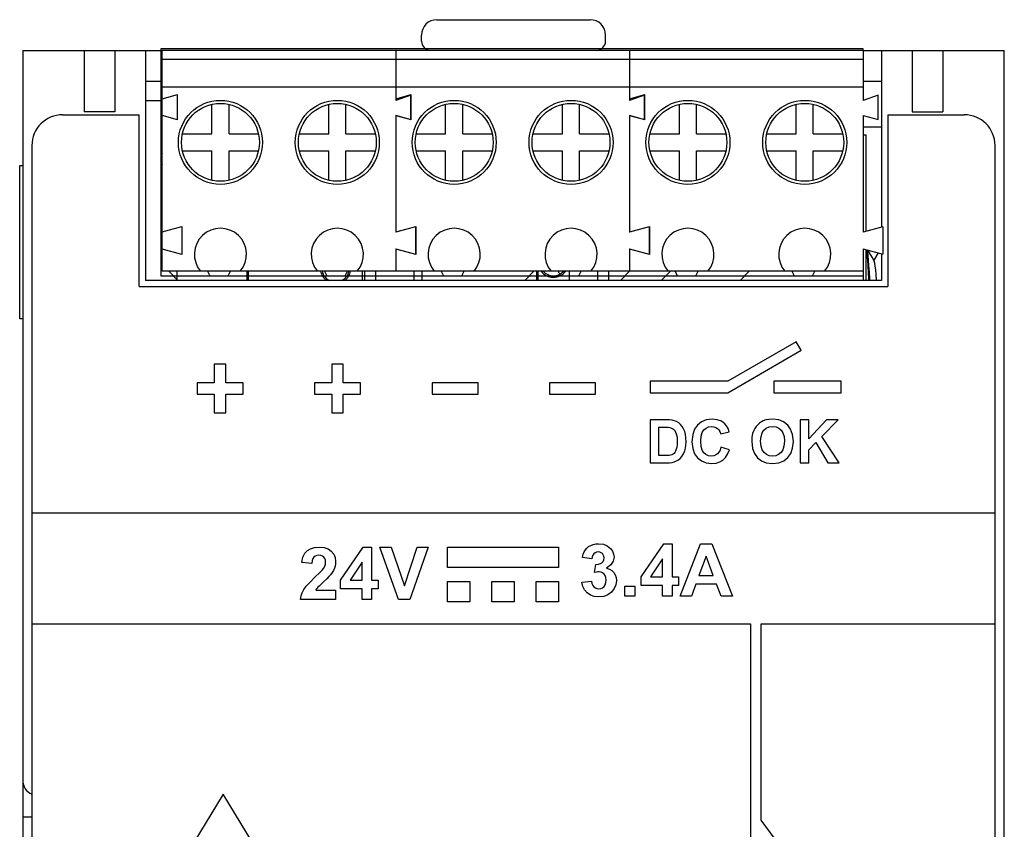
# Model space of a CAD drawing. Header units: millimetres. Extents: x 0 to 268, y -17 to 134.
# Tile 7 of 7: x 236 to 268, y 99 to 125. Entities that reach past the tile are written whole.
import ezdxf

# ---------------------------------------------------------------- set-up
doc = ezdxf.new("R2010")
doc.units = ezdxf.units.MM
doc.layers.add('02___PRT_ALL_AXES', color=7, linetype='Continuous')

msp = doc.modelspace()

# ---------------------------------------------------------------- linework, layer by layer
at = {"color": 7, "linetype": 'Continuous'}
for p, q in [((249.541, 125), (254.541, 125)), ((240.581, 116.8), (240.581, 124)), ((263.441, 124), (240.581, 124)), ((248.201, 124), (248.201, 122.364)), ((255.821, 124), (255.821, 122.364)), ((263.441, 124), (263.441, 122.364)), ((263.441, 123.7), (240.581, 123.7)), ((240.041, 123), (240.581, 123)), ((263.441, 123), (264.041, 123)), ((263.441, 122.8), (240.581, 122.8)), ((240.581, 122.35), (240.041, 122.35)), ((240.581, 122.424), (241.081, 122.558)), ((241.081, 121.738), (241.081, 122.558)), ((248.201, 122.424), (248.701, 122.558)), ((248.691, 122.543), (248.201, 122.364)), ((248.691, 121.743), (248.691, 122.543)), ((248.701, 121.738), (248.701, 122.558)), ((255.821, 122.424), (256.321, 122.558)), ((256.311, 122.543), (255.821, 122.364)), ((256.311, 121.743), (256.311, 122.543)), ((256.321, 121.738), (256.321, 122.558)), ((263.931, 122.543), (263.441, 122.364)), ((263.931, 121.743), (263.931, 122.543)), ((242.207, 121.28), (242.207, 122.236)), ((242.765, 121.28), (242.765, 122.236)), ((246.017, 121.28), (246.017, 122.236)), ((246.575, 121.28), (246.575, 122.236)), ((249.827, 121.28), (249.827, 122.236)), ((250.385, 121.28), (250.385, 122.236)), ((253.637, 121.28), (253.637, 122.236)), ((254.195, 121.28), (254.195, 122.236)), ((257.447, 121.28), (257.447, 122.236)), ((258.005, 121.28), (258.005, 122.236)), ((261.257, 121.28), (261.257, 122.236)), ((261.815, 121.28), (261.815, 122.236)), ((237.338, 121.899), (239.839, 121.899)), ((239.839, 116.299), (239.839, 121.899)), ((241.081, 121.738), (240.581, 121.872)), ((248.201, 121.875), (248.201, 118.07)), ((248.201, 121.875), (248.691, 121.743)), ((248.701, 121.738), (248.201, 121.872)), ((255.821, 121.875), (255.821, 118.07)), ((255.821, 121.875), (256.311, 121.743)), ((256.321, 121.738), (255.821, 121.872)), ((263.441, 121.875), (263.441, 118.07)), ((263.441, 121.875), (263.931, 121.743)), ((264.239, 121.901), (264.239, 116.301)), ((264.239, 121.901), (266.738, 121.901)), ((241.247, 121.28), (242.207, 121.28)), ((242.765, 121.28), (243.725, 121.28)), ((245.057, 121.28), (246.017, 121.28)), ((246.575, 121.28), (247.535, 121.28)), ((248.867, 121.28), (249.827, 121.28)), ((250.385, 121.28), (251.345, 121.28)), ((252.677, 121.28), (253.637, 121.28)), ((254.195, 121.28), (255.155, 121.28)), ((256.487, 121.28), (257.447, 121.28)), ((258.005, 121.28), (258.965, 121.28)), ((260.297, 121.28), (261.257, 121.28)), ((261.815, 121.28), (262.775, 121.28)), ((263.441, 121.25), (263.541, 121.25)), ((263.541, 118.097), (263.541, 121.25)), ((236.338, 120.899), (236.345, 24.699)), ((241.247, 120.72), (242.207, 120.72)), ((242.207, 119.764), (242.207, 120.72)), ((242.765, 119.764), (242.765, 120.72)), ((242.765, 120.72), (243.725, 120.72)), ((245.057, 120.72), (246.017, 120.72)), ((246.017, 119.764), (246.017, 120.72)), ((246.575, 119.764), (246.575, 120.72)), ((246.575, 120.72), (247.535, 120.72)), ((248.867, 120.72), (249.827, 120.72)), ((249.827, 119.764), (249.827, 120.72)), ((250.385, 119.764), (250.385, 120.72)), ((250.385, 120.72), (251.345, 120.72)), ((252.677, 120.72), (253.637, 120.72)), ((253.637, 119.764), (253.637, 120.72)), ((254.195, 119.764), (254.195, 120.72)), ((254.195, 120.72), (255.155, 120.72)), ((256.487, 120.72), (257.447, 120.72)), ((257.447, 119.764), (257.447, 120.72)), ((258.005, 119.764), (258.005, 120.72)), ((258.005, 120.72), (258.965, 120.72)), ((260.297, 120.72), (261.257, 120.72)), ((261.257, 119.764), (261.257, 120.72)), ((261.815, 119.764), (261.815, 120.72)), ((261.815, 120.72), (262.775, 120.72)), ((267.745, 24.701), (267.738, 120.901)), ((235.941, 115.25), (235.941, 120.25)), ((235.941, 120.25), (236.041, 120.25)), ((240.581, 118.086), (241.231, 118.26)), ((241.231, 118.26), (241.231, 117.34)), ((248.201, 118.086), (248.851, 118.26)), ((248.841, 118.245), (248.201, 118.07)), ((248.841, 118.245), (248.841, 117.355)), ((248.851, 118.26), (248.851, 117.34)), ((255.821, 118.086), (256.471, 118.26)), ((256.461, 118.245), (255.821, 118.07)), ((256.461, 118.245), (256.461, 117.355)), ((256.471, 118.26), (256.471, 117.34)), ((264.081, 118.245), (263.441, 118.07)), ((264.081, 118.245), (264.081, 117.355)), ((241.231, 117.34), (240.581, 117.514)), ((248.201, 117.53), (248.201, 116.8)), ((248.201, 117.53), (248.841, 117.355)), ((248.851, 117.34), (248.201, 117.514)), ((255.821, 117.53), (255.821, 116.8)), ((255.821, 117.53), (256.461, 117.355)), ((256.471, 117.34), (255.821, 117.514)), ((263.441, 117.53), (263.441, 116.5)), ((263.441, 117.53), (264.081, 117.355)), ((263.541, 116.5), (263.541, 117.503)), ((263.73, 117.257), (263.596, 117.488)), ((263.797, 117.142), (263.73, 117.257)), ((263.925, 117.398), (263.787, 117.159)), ((263.441, 116.8), (240.581, 116.8)), ((239.839, 116.299), (264.239, 116.301)), ((236.041, 115.25), (235.941, 115.25)), ((261.257, 114.501), (259.023, 113.211)), ((261.418, 114.221), (261.257, 114.501)), ((259.023, 112.838), (261.418, 114.221)), ((242.286, 113.764), (242.286, 113.159)), ((242.661, 113.764), (242.286, 113.764)), ((242.661, 113.159), (242.661, 113.764)), ((246.116, 113.764), (246.116, 113.159)), ((246.491, 113.764), (246.116, 113.764)), ((246.491, 113.159), (246.491, 113.764)), ((241.724, 113.159), (241.724, 112.786)), ((242.286, 113.159), (241.724, 113.159)), ((243.224, 113.159), (242.661, 113.159)), ((243.224, 112.786), (243.224, 113.159)), ((245.555, 113.159), (245.555, 112.787)), ((246.116, 113.159), (245.555, 113.159)), ((247.055, 113.159), (246.491, 113.159)), ((247.055, 112.787), (247.055, 113.159)), ((249.384, 113.16), (249.384, 112.787)), ((250.884, 113.16), (249.384, 113.16)), ((250.884, 112.787), (250.884, 113.16)), ((253.214, 113.16), (253.214, 112.787)), ((254.714, 113.16), (253.214, 113.16)), ((254.714, 112.787), (254.714, 113.16)), ((259.023, 113.211), (256.495, 113.21)), ((256.495, 113.21), (256.495, 112.838)), ((260.524, 113.211), (260.524, 112.838)), ((262.724, 113.211), (260.524, 113.211)), ((262.724, 112.838), (262.724, 113.211)), ((241.724, 112.786), (242.286, 112.786)), ((242.286, 112.786), (242.286, 112.181)), ((242.661, 112.181), (242.661, 112.786)), ((242.661, 112.786), (243.224, 112.786)), ((245.555, 112.787), (246.116, 112.787)), ((246.116, 112.787), (246.116, 112.182)), ((246.491, 112.182), (246.491, 112.787)), ((246.491, 112.787), (247.055, 112.787)), ((249.384, 112.787), (250.884, 112.787)), ((253.214, 112.787), (254.714, 112.787)), ((256.495, 112.838), (259.023, 112.838)), ((260.524, 112.838), (262.724, 112.838)), ((242.286, 112.181), (242.661, 112.181)), ((246.116, 112.182), (246.491, 112.182)), ((256.495, 111.952), (256.495, 110.552)), ((257.012, 111.952), (256.495, 111.952)), ((256.778, 110.788), (256.778, 111.715)), ((256.778, 111.715), (256.905, 111.715)), ((261.389, 111.952), (261.389, 110.552)), ((261.672, 111.952), (261.389, 111.952)), ((262.243, 111.952), (261.672, 111.331)), ((261.672, 111.331), (261.672, 111.952)), ((262.096, 111.407), (262.623, 111.952)), ((262.623, 111.952), (262.243, 111.952)), ((258.795, 111.499), (259.074, 111.566)), ((262.652, 110.552), (262.096, 111.407)), ((259.078, 110.98), (258.804, 111.067)), ((261.672, 110.975), (261.901, 111.209)), ((261.901, 111.209), (262.286, 110.552)), ((256.989, 110.788), (256.778, 110.788)), ((261.672, 110.552), (261.672, 110.975)), ((256.495, 110.552), (257.027, 110.552)), ((261.389, 110.552), (261.672, 110.552)), ((262.286, 110.552), (262.652, 110.552)), ((267.739, 108.915), (236.339, 108.913)), ((256.201, 106.834), (256.938, 107.913)), ((256.938, 107.913), (257.212, 107.913)), ((257.212, 107.913), (257.212, 106.835)), ((257.477, 106.206), (258.139, 107.906)), ((258.139, 107.906), (258.502, 107.906)), ((258.502, 107.906), (259.183, 106.206)), ((246.405, 106.727), (247.142, 107.806)), ((247.142, 107.806), (247.416, 107.806)), ((247.416, 107.806), (247.416, 106.728)), ((248.288, 106.099), (247.68, 107.799)), ((247.68, 107.799), (248.053, 107.799)), ((248.053, 107.799), (248.483, 106.541)), ((248.483, 106.541), (248.899, 107.799)), ((249.263, 107.799), (248.655, 106.099)), ((248.899, 107.799), (249.263, 107.799)), ((249.892, 107.799), (253.506, 107.8)), ((249.892, 107.143), (249.892, 107.799)), ((253.506, 107.8), (253.506, 107.143)), ((245.462, 107.27), (245.137, 107.303)), ((247.101, 107.309), (246.71, 106.728)), ((247.101, 106.728), (247.101, 107.309)), ((254.59, 107.418), (254.29, 107.469)), ((254.684, 106.973), (254.72, 107.238)), ((256.896, 107.416), (256.506, 106.835)), ((256.896, 106.835), (256.896, 107.416)), ((258.317, 107.51), (258.087, 106.879)), ((258.551, 106.879), (258.317, 107.51)), ((253.506, 107.143), (249.892, 107.143)), ((246.405, 106.441), (246.405, 106.727)), ((246.71, 106.728), (247.101, 106.728)), ((247.416, 106.728), (247.627, 106.728)), ((247.627, 106.728), (247.627, 106.441)), ((249.892, 106.024), (249.892, 106.681)), ((249.892, 106.681), (250.616, 106.681)), ((250.616, 106.681), (250.616, 106.024)), ((251.339, 106.024), (251.339, 106.681)), ((251.339, 106.681), (252.061, 106.681)), ((252.061, 106.681), (252.061, 106.024)), ((252.784, 106.024), (252.784, 106.681)), ((252.784, 106.681), (253.506, 106.681)), ((253.506, 106.681), (253.506, 106.024)), ((254.265, 106.657), (254.581, 106.695)), ((256.201, 106.548), (256.201, 106.834)), ((256.506, 106.835), (256.896, 106.835)), ((257.212, 106.835), (257.423, 106.835)), ((257.423, 106.835), (257.423, 106.548)), ((257.982, 106.592), (257.842, 106.206)), ((258.661, 106.593), (257.982, 106.592)), ((258.087, 106.879), (258.551, 106.879)), ((258.81, 106.206), (258.661, 106.593)), ((245.594, 106.402), (246.241, 106.402)), ((246.241, 106.402), (246.241, 106.099)), ((247.101, 106.441), (246.405, 106.441)), ((247.101, 106.099), (247.101, 106.441)), ((247.416, 106.441), (247.416, 106.099)), ((247.627, 106.441), (247.416, 106.441)), ((255.667, 106.206), (255.667, 106.532)), ((255.667, 106.532), (255.993, 106.532)), ((255.993, 106.532), (255.993, 106.206)), ((256.896, 106.548), (256.201, 106.548)), ((256.896, 106.206), (256.896, 106.548)), ((257.212, 106.548), (257.212, 106.206)), ((257.423, 106.548), (257.212, 106.548)), ((246.241, 106.099), (245.099, 106.099)), ((247.416, 106.099), (247.101, 106.099)), ((248.655, 106.099), (248.288, 106.099)), ((250.616, 106.024), (249.892, 106.024)), ((252.061, 106.024), (251.339, 106.024)), ((253.506, 106.024), (252.784, 106.024)), ((255.993, 106.206), (255.667, 106.206)), ((257.212, 106.206), (256.896, 106.206)), ((257.842, 106.206), (257.477, 106.206)), ((259.183, 106.206), (258.81, 106.206)), ((236.34, 105.299), (259.763, 105.301)), ((259.763, 105.301), (259.764, 92.88)), ((260.117, 98.898), (260.116, 105.301)), ((260.116, 105.301), (267.739, 105.301)), ((236.041, 100.2), (236.041, 91.8)), ((242.578, 99.749), (239.353, 94.449)), ((245.787, 94.449), (242.578, 99.749)), ((236.34, 99), (236.041, 99)), ((262.728, 95.373), (260.117, 98.898))]:
    msp.add_line(p, q, dxfattribs=at)
at = {"color": 3, "linetype": 'Continuous'}
for p, q in [((236.041, 124), (236.041, 100.2)), ((236.041, 124), (240.581, 124)), ((238.041, 124), (238.041, 122)), ((239.041, 124), (239.041, 122)), ((240.041, 124), (240.041, 116.5)), ((263.441, 124), (268.041, 124)), ((264.041, 124), (264.041, 118.245)), ((265.041, 124), (265.041, 122)), ((266.041, 124), (266.041, 122)), ((268.041, 97), (268.041, 124)), ((239.041, 122), (238.041, 122)), ((265.041, 122), (266.041, 122)), ((264.041, 121.5), (263.441, 121.5)), ((264.041, 117.355), (264.041, 116.5)), ((240.801, 116.8), (241.101, 116.5)), ((241.059, 116.8), (241.059, 116.542)), ((243.349, 116.8), (243.349, 116.5)), ((243.358, 116.8), (243.358, 116.5)), ((243.366, 116.8), (243.366, 116.5)), ((243.373, 116.8), (243.373, 116.5)), ((243.379, 116.8), (243.379, 116.5)), ((243.384, 116.8), (243.384, 116.5)), ((243.388, 116.8), (243.388, 116.5)), ((243.391, 116.8), (243.391, 116.5)), ((243.393, 116.8), (243.393, 116.5)), ((243.393, 116.8), (243.393, 116.5)), ((247.104, 116.8), (247.104, 116.5)), ((247.178, 116.8), (247.178, 116.5)), ((247.539, 116.8), (247.539, 116.5)), ((248.793, 116.8), (248.793, 116.5)), ((249.054, 116.8), (249.054, 116.5)), ((253.854, 116.8), (253.854, 116.5)), ((254.778, 116.8), (254.778, 116.5)), ((255.139, 116.8), (255.139, 116.5)), ((264.041, 116.5), (240.041, 116.5))]:
    msp.add_line(p, q, dxfattribs=at)
at = {"color": 1, "linetype": 'Continuous'}
for p, q in [((240.541, 124.05), (240.541, 116.65)), ((263.441, 124.05), (240.541, 124.05)), ((263.441, 124), (263.441, 124.05)), ((240.581, 118.15), (240.541, 118.15)), ((240.541, 117.45), (240.581, 117.45)), ((240.541, 116.65), (263.441, 116.65)), ((242.066, 116.8), (242.141, 116.65)), ((242.741, 116.65), (242.816, 116.8)), ((245.876, 116.8), (245.951, 116.65)), ((246.551, 116.65), (246.626, 116.8)), ((249.686, 116.8), (249.761, 116.65)), ((250.361, 116.65), (250.436, 116.8)), ((253.496, 116.8), (253.571, 116.65)), ((254.171, 116.65), (254.246, 116.8)), ((257.306, 116.8), (257.381, 116.65)), ((257.981, 116.65), (258.056, 116.8)), ((261.116, 116.8), (261.191, 116.65)), ((261.791, 116.65), (261.866, 116.8))]:
    msp.add_line(p, q, dxfattribs=at)
at = {"color": 5, "linetype": 'Continuous'}
for p, q in [((252.706, 116.8), (252.406, 116.5)), ((252.789, 116.8), (252.789, 116.5)), ((252.79, 116.8), (252.79, 116.5)), ((252.791, 116.8), (252.791, 116.5)), ((252.794, 116.8), (252.794, 116.5)), ((252.798, 116.8), (252.798, 116.5)), ((252.803, 116.8), (252.803, 116.5)), ((252.81, 116.8), (252.81, 116.5)), ((252.817, 116.8), (252.817, 116.5)), ((252.825, 116.8), (252.825, 116.5)), ((252.834, 116.8), (252.834, 116.5)), ((255.824, 116.798), (255.526, 116.5)), ((257.156, 116.8), (256.856, 116.5)), ((259.726, 116.8), (259.426, 116.5))]:
    msp.add_line(p, q, dxfattribs=at)
at = {"color": 7, "linetype": 'Continuous'}
for points in [[(263.657, 116.5), (263.654, 116.54), (263.641, 116.769), (263.628, 116.975), (263.615, 117.158), (263.601, 117.311), (263.588, 117.428), (263.577, 117.493)], [(263.541, 117.478), (263.55, 117.425), (263.563, 117.307), (263.576, 117.156), (263.589, 116.975), (263.602, 116.769), (263.616, 116.54), (263.618, 116.5)], [(263.878, 116.5), (263.877, 116.512), (263.862, 116.688), (263.848, 116.842), (263.833, 116.969), (263.818, 117.065), (263.803, 117.126), (263.797, 117.142)], [(256.905, 111.715), (257.011, 111.713), (257.087, 111.709), (257.137, 111.702)], [(257.278, 111.925), (257.211, 111.939), (257.123, 111.949), (257.012, 111.952)], [(257.489, 111.796), (257.425, 111.852), (257.356, 111.894), (257.278, 111.925)], [(257.623, 111.569), (257.586, 111.657), (257.541, 111.732), (257.489, 111.796)], [(258.039, 111.782), (257.945, 111.648), (257.882, 111.472), (257.859, 111.24)], [(258.514, 111.976), (258.322, 111.952), (258.169, 111.888), (258.039, 111.782)], [(258.246, 111.623), (258.318, 111.685), (258.4, 111.721), (258.499, 111.734)], [(258.499, 111.734), (258.573, 111.727), (258.636, 111.705), (258.69, 111.671)], [(258.931, 111.824), (258.819, 111.905), (258.683, 111.957), (258.514, 111.976)], [(259.074, 111.566), (259.034, 111.676), (258.986, 111.76), (258.931, 111.824)], [(260.001, 111.794), (259.95, 111.735), (259.907, 111.672), (259.871, 111.603)], [(260.182, 111.921), (260.12, 111.89), (260.06, 111.848), (260.001, 111.794)], [(260.484, 111.976), (260.369, 111.969), (260.269, 111.95), (260.182, 111.921)], [(260.205, 111.614), (260.282, 111.68), (260.374, 111.72), (260.487, 111.734)], [(260.979, 111.784), (260.846, 111.888), (260.686, 111.952), (260.484, 111.976)], [(260.487, 111.734), (260.599, 111.72), (260.689, 111.681), (260.766, 111.616)], [(261.165, 111.25), (261.14, 111.478), (261.076, 111.651), (260.979, 111.784)], [(257.137, 111.702), (257.189, 111.686), (257.232, 111.664), (257.268, 111.636)], [(257.268, 111.636), (257.298, 111.601), (257.325, 111.556), (257.348, 111.5)], [(257.348, 111.5), (257.363, 111.437), (257.373, 111.355), (257.376, 111.251)], [(257.669, 111.239), (257.663, 111.368), (257.647, 111.478), (257.623, 111.569)], [(258.15, 111.261), (258.162, 111.424), (258.196, 111.542), (258.246, 111.623)], [(258.69, 111.671), (258.736, 111.626), (258.77, 111.57), (258.795, 111.499)], [(259.871, 111.603), (259.837, 111.504), (259.815, 111.386), (259.807, 111.244)], [(260.098, 111.253), (260.112, 111.412), (260.15, 111.53), (260.205, 111.614)], [(260.766, 111.616), (260.821, 111.532), (260.859, 111.415), (260.873, 111.257)], [(257.376, 111.251), (257.373, 111.146), (257.363, 111.061), (257.348, 110.994)], [(257.626, 110.941), (257.649, 111.025), (257.663, 111.124), (257.669, 111.239)], [(257.859, 111.24), (257.882, 111.019), (257.944, 110.85), (258.038, 110.718)], [(258.245, 110.882), (258.196, 110.964), (258.162, 111.087), (258.15, 111.261)], [(258.804, 111.067), (258.773, 110.967), (258.733, 110.894), (258.687, 110.842)], [(259.807, 111.244), (259.831, 111.021), (259.894, 110.851), (259.991, 110.718)], [(260.208, 110.892), (260.151, 110.978), (260.112, 111.096), (260.098, 111.253)], [(260.873, 111.257), (260.858, 111.096), (260.82, 110.977), (260.764, 110.891)], [(260.98, 110.72), (261.077, 110.853), (261.141, 111.025), (261.165, 111.25)], [(257.16, 110.801), (257.119, 110.794), (257.063, 110.789), (256.989, 110.788)], [(257.274, 110.859), (257.242, 110.835), (257.204, 110.816), (257.16, 110.801)], [(257.348, 110.994), (257.325, 110.934), (257.3, 110.89), (257.274, 110.859)], [(257.476, 110.693), (257.533, 110.759), (257.583, 110.84), (257.626, 110.941)], [(258.494, 110.77), (258.396, 110.783), (258.315, 110.819), (258.245, 110.882)], [(258.687, 110.842), (258.63, 110.802), (258.567, 110.778), (258.494, 110.77)], [(258.868, 110.639), (258.951, 110.72), (259.022, 110.831), (259.078, 110.98)], [(260.487, 110.77), (260.378, 110.784), (260.287, 110.824), (260.208, 110.892)], [(260.764, 110.891), (260.684, 110.823), (260.595, 110.784), (260.487, 110.77)], [(257.027, 110.552), (257.128, 110.555), (257.211, 110.566), (257.277, 110.582)], [(257.277, 110.582), (257.358, 110.614), (257.424, 110.651), (257.476, 110.693)], [(258.038, 110.718), (258.167, 110.613), (258.316, 110.551), (258.497, 110.528)], [(258.497, 110.528), (258.647, 110.542), (258.769, 110.58), (258.868, 110.639)], [(259.991, 110.718), (260.12, 110.617), (260.281, 110.552), (260.488, 110.528)], [(260.488, 110.528), (260.691, 110.552), (260.85, 110.617), (260.98, 110.72)], [(254.383, 107.715), (254.429, 107.77), (254.487, 107.818), (254.56, 107.86)], [(254.56, 107.86), (254.637, 107.889), (254.721, 107.907), (254.814, 107.913)], [(254.814, 107.913), (254.97, 107.894), (255.094, 107.843), (255.198, 107.76)], [(245.137, 107.303), (245.174, 107.477), (245.237, 107.602), (245.32, 107.689)], [(245.32, 107.689), (245.424, 107.751), (245.549, 107.791), (245.702, 107.806)], [(245.694, 107.536), (245.627, 107.528), (245.574, 107.507), (245.532, 107.475)], [(245.855, 107.477), (245.813, 107.509), (245.761, 107.529), (245.694, 107.536)], [(245.702, 107.806), (245.869, 107.789), (245.997, 107.742), (246.097, 107.67)], [(246.097, 107.67), (246.178, 107.571), (246.225, 107.462), (246.241, 107.333)], [(254.29, 107.469), (254.315, 107.569), (254.347, 107.65), (254.383, 107.715)], [(254.662, 107.587), (254.629, 107.545), (254.605, 107.49), (254.59, 107.418)], [(254.804, 107.645), (254.751, 107.639), (254.705, 107.619), (254.662, 107.587)], [(254.939, 107.594), (254.903, 107.621), (254.859, 107.639), (254.804, 107.645)], [(254.991, 107.457), (254.985, 107.513), (254.967, 107.557), (254.939, 107.594)], [(255.198, 107.76), (255.267, 107.668), (255.305, 107.575), (255.318, 107.477)], [(245.532, 107.475), (245.499, 107.429), (245.475, 107.362), (245.462, 107.27)], [(245.846, 107.111), (245.886, 107.182), (245.908, 107.248), (245.914, 107.31)], [(245.914, 107.31), (245.907, 107.38), (245.887, 107.435), (245.855, 107.477)], [(246.241, 107.333), (246.237, 107.257), (246.223, 107.184), (246.2, 107.114)], [(254.72, 107.238), (254.807, 107.244), (254.873, 107.264), (254.922, 107.295)], [(254.922, 107.295), (254.96, 107.339), (254.983, 107.392), (254.991, 107.457)], [(255.318, 107.477), (255.293, 107.344), (255.218, 107.227), (255.073, 107.12)], [(245.576, 106.833), (245.711, 106.961), (245.799, 107.052), (245.846, 107.111)], [(246.07, 106.897), (246.022, 106.842), (245.952, 106.77), (245.856, 106.68)], [(246.2, 107.114), (246.168, 107.046), (246.126, 106.974), (246.07, 106.897)], [(254.833, 106.997), (254.791, 106.994), (254.741, 106.987), (254.684, 106.973)], [(254.994, 106.925), (254.946, 106.965), (254.893, 106.989), (254.833, 106.997)], [(255.061, 106.73), (255.052, 106.811), (255.03, 106.874), (254.994, 106.925)], [(255.073, 107.12), (255.167, 107.089), (255.243, 107.043), (255.306, 106.979)], [(255.306, 106.979), (255.354, 106.903), (255.384, 106.817), (255.395, 106.716)], [(245.21, 106.424), (245.286, 106.531), (245.406, 106.665), (245.576, 106.833)], [(245.856, 106.68), (245.766, 106.596), (245.701, 106.533), (245.661, 106.492)], [(254.441, 106.309), (254.355, 106.405), (254.297, 106.518), (254.265, 106.657)], [(254.581, 106.695), (254.597, 106.616), (254.625, 106.556), (254.662, 106.511)], [(254.991, 106.524), (255.028, 106.577), (255.052, 106.645), (255.061, 106.73)], [(255.395, 106.716), (255.376, 106.573), (255.323, 106.449), (255.231, 106.335)], [(245.099, 106.099), (245.119, 106.21), (245.155, 106.317), (245.21, 106.424)], [(245.661, 106.492), (245.634, 106.46), (245.612, 106.43), (245.594, 106.402)], [(254.824, 106.177), (254.671, 106.193), (254.547, 106.238), (254.441, 106.309)], [(254.662, 106.511), (254.709, 106.475), (254.761, 106.455), (254.822, 106.447)], [(254.822, 106.447), (254.885, 106.456), (254.94, 106.481), (254.991, 106.524)], [(255.231, 106.335), (255.115, 106.248), (254.983, 106.196), (254.824, 106.177)]]:
    msp.add_lwpolyline(points, dxfattribs=at)
for centre, radius in [((242.486, 121), 1.37), ((246.296, 121), 1.37), ((250.106, 121), 1.37), ((253.916, 121), 1.37), ((257.726, 121), 1.37), ((261.536, 121), 1.37), ((242.486, 121), 1.27), ((246.296, 121), 1.27), ((250.106, 121), 1.27), ((253.916, 121), 1.27), ((257.726, 121), 1.27), ((261.536, 121), 1.27)]:
    msp.add_circle(centre, radius, dxfattribs=at)
for centre, radius, start, end in [((249.541, 124.5), 0.5, 90, 180), ((254.541, 124.5), 0.5, 0, 90), ((249.341, 124.3), 0.3, 180, 270), ((254.741, 124.3), 0.3, 270, 0), ((237.338, 120.899), 1, 90.0039, 180.0039), ((266.738, 120.901), 1, 0.0039, 90.0039), ((240.991, 120.45), 0.45, 155.6872, 204.3155), ((242.486, 117.35), 0.85, 319.6778, 220.3222), ((246.296, 117.35), 0.85, 319.6778, 220.3222), ((250.106, 117.35), 0.85, 319.6778, 220.3222), ((253.916, 117.35), 0.85, 319.6778, 220.3222), ((257.726, 117.35), 0.85, 319.6778, 220.3222), ((261.536, 117.35), 0.85, 319.6778, 220.3222), ((246.241, 116.9), 0.5, 191.5402, 233.1389), ((246.241, 116.9), 0.45, 192.8397, 242.7645), ((246.241, 116.9), 0.45, 297.2355, 347.1603), ((246.241, 116.9), 0.5, 306.8611, 348.4598), ((253.341, 117.1), 0.5, 216.8751, 323.1249), ((253.341, 117.1), 0.45, 221.8222, 318.1778)]:
    msp.add_arc(centre, radius, start, end, dxfattribs=at)
at = {"color": 3, "linetype": 'Continuous'}
msp.add_arc((236.541, 100.2), 0.5, 180, 246.1456, dxfattribs=at)
at = {"layer": '02___PRT_ALL_AXES', "color": 7, "linetype": 'Continuous'}
for p, q in [((249.041, 124.3), (249.041, 124.5)), ((255.041, 124.3), (255.041, 124.5))]:
    msp.add_line(p, q, dxfattribs=at)

doc.saveas('drawing.dxf')
